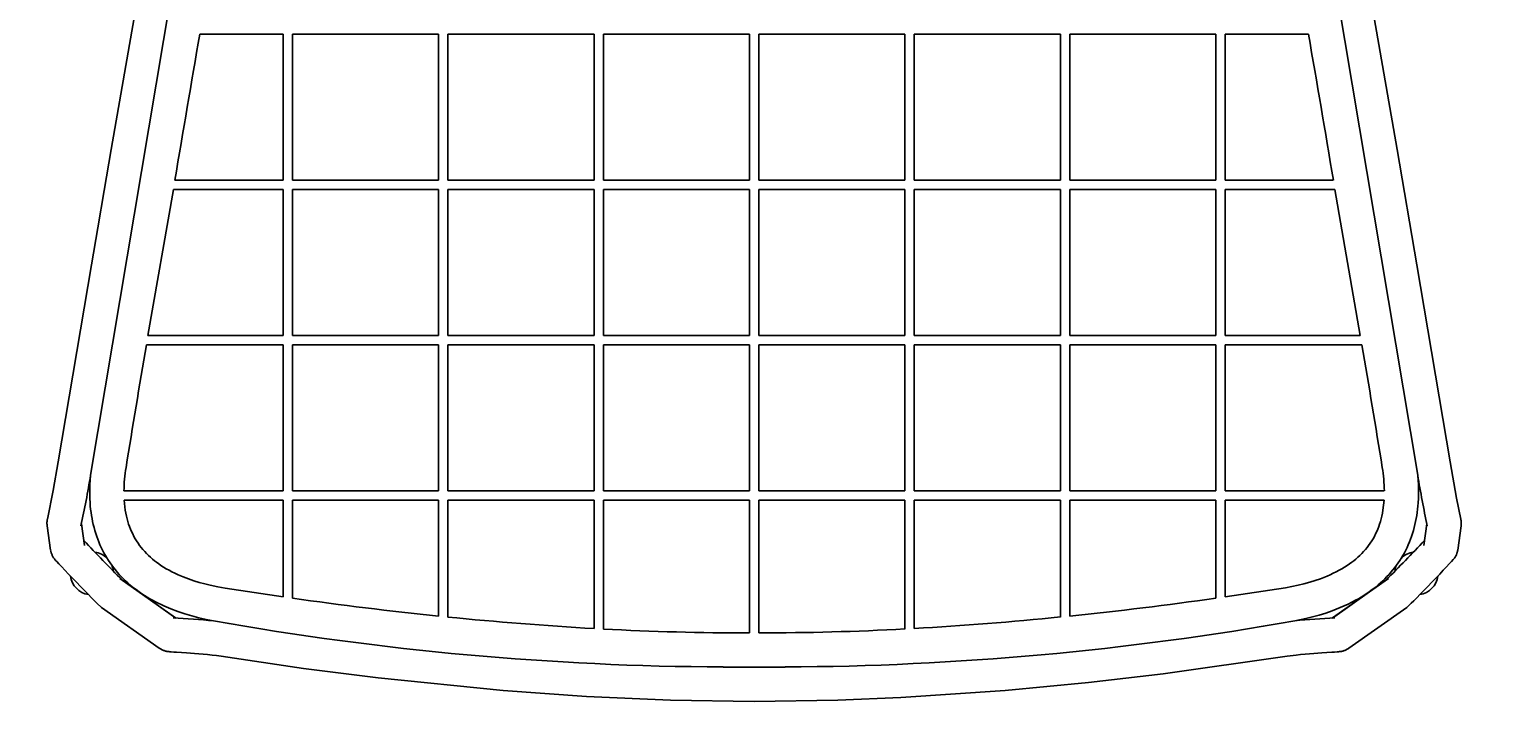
# Model space of a CAD drawing. Header units: centimetres. Extents: x 10400 to 15023, y -8038 to -5428.
# Tile 2 of 20: x 10400 to 10874, y -7748 to -7524. Entities that reach past the tile are written whole.
import ezdxf

# ---------------------------------------------------------------- set-up
doc = ezdxf.new("R2010")
doc.units = ezdxf.units.CM
doc.layers.add('CC-DIMENSION', color=251, linetype='Continuous')
doc.layers.add('Livello 1', color=250, linetype='Continuous')
doc.styles.add('Cassina', font='arial.ttf')
doc.dimstyles.new('ABACO custom interiors_ass', dxfattribs={"dimtxt": 3, "dimasz": 1, "dimexe": 1, "dimexo": 2, "dimgap": 0.5, "dimtad": 0, "dimdec": 1, "dimlfac": 0.1, "dimzin": 0, "dimdsep": 46, "dimtxsty": 'Cassina', "dimblk": 'NONE', "dimcen": 1, "dimclrd": 256, "dimclre": 256, "dimclrt": 7, "dimadec": 0, "dimazin": 0, "dimtfac": 1, "dimtdec": 1, "dimtofl": 0, "dimtmove": 1, "dimatfit": 2, "dimldrblk": 'OBLIQUE', "dimfxl": 1, "dimfxlon": 1, "dimtolj": 1, "dimtzin": 0, "dimarcsym": 1})

# ---------------------------------------------------------------- blocks, each defined once
blk = doc.blocks.new('*D116')
at = {"layer": 'CC-DIMENSION', "lineweight": -2, "transparency": 16777216}
for p, q in [((11050.31, -7259.64), (11090.31, -7259.64)), ((11070.31, -7259.64), (11070.31, -7374.8)), ((11070.31, -7740.54), (11070.31, -7625.38)), ((11050.31, -7740.54), (11090.31, -7740.54))]:
    blk.add_line(p, q, dxfattribs=at)
at = {"layer": 'Defpoints', "color": 0, "transparency": 16777216}
for p in [(10637.81, -7259.64), (11070.31, -7259.64), (10632.95, -7740.54)]:
    blk.add_point(p, dxfattribs=at)
at = {"layer": 'CC-DIMENSION', "color": 7, "transparency": 16777216, "char_height": 60, "attachment_point": 5, "rotation": 90, "style": 'Cassina'}
for s, insert in [("\\A1;[18.9'']", (11118.76, -7500.09)), ('\\A1;48.1', (11029.68, -7500.09))]:
    blk.add_mtext(s, dxfattribs=dict(at, insert=insert))
blk = doc.blocks.new('_None')
blk = doc.blocks.new('_Oblique')
at = {"color": 0, "linetype": 'ByBlock', "lineweight": -2}
blk.add_line((-0.5, -0.5), (0.5, 0.5), dxfattribs=at)
blk = doc.blocks.new('*D117')
at = {"layer": 'CC-DIMENSION', "lineweight": -2, "transparency": 16777216}
for p, q in [((10399.89, -7925.85), (10399.89, -7965.85)), ((10866.01, -7925.85), (10866.01, -7965.85)), ((10399.89, -7945.85), (10507.66, -7945.85)), ((10866.01, -7945.85), (10758.24, -7945.85))]:
    blk.add_line(p, q, dxfattribs=at)
at = {"layer": 'Defpoints', "color": 0, "transparency": 16777216}
for p in [(10399.89, -7272.42), (10866.01, -7272.32), (10866.01, -7945.85)]:
    blk.add_point(p, dxfattribs=at)
at = {"layer": 'CC-DIMENSION', "color": 7, "transparency": 16777216, "char_height": 60, "attachment_point": 5, "style": 'Cassina'}
for s, insert in [('\\A1;46.6', (10632.95, -7905.22)), ("\\A1;[18.4'']", (10632.95, -7994.3))]:
    blk.add_mtext(s, dxfattribs=dict(at, insert=insert))

msp = doc.modelspace()

# ---------------------------------------------------------------- linework, layer by layer
at = {"layer": 'Livello 1'}
for p, q in [((10419.54, -7667.78), (10468.69, -7374.11)), ((10846.36, -7667.78), (10797.2, -7374.11)), ((10426.18, -7563), (10455.7, -7393.15)), ((10810.19, -7393.15), (10839.71, -7563)), ((10481.45, -7525.85), (10454.68, -7525.85)), ((10481.45, -7525.85), (10481.45, -7572.85)), ((10484.45, -7525.85), (10484.45, -7572.85)), ((10531.45, -7525.85), (10484.45, -7525.85)), ((10531.45, -7525.85), (10531.45, -7572.85)), ((10534.45, -7525.85), (10534.45, -7572.85)), ((10581.45, -7525.85), (10534.45, -7525.85)), ((10581.45, -7525.85), (10581.45, -7572.85)), ((10584.45, -7525.85), (10584.45, -7572.85)), ((10631.45, -7525.85), (10584.45, -7525.85)), ((10631.45, -7525.85), (10631.45, -7572.85)), ((10634.45, -7525.85), (10634.45, -7572.85)), ((10681.45, -7525.85), (10634.45, -7525.85)), ((10681.45, -7525.85), (10681.45, -7572.85)), ((10684.45, -7525.85), (10684.45, -7572.85)), ((10731.45, -7525.85), (10684.45, -7525.85)), ((10731.45, -7525.85), (10731.45, -7572.85)), ((10734.45, -7525.85), (10734.45, -7572.85)), ((10781.45, -7525.85), (10734.45, -7525.85)), ((10781.45, -7525.85), (10781.45, -7572.85)), ((10784.45, -7525.85), (10784.45, -7572.85)), ((10811.21, -7525.85), (10784.45, -7525.85)), ((10423.95, -7576.2), (10426.18, -7563)), ((10839.71, -7563), (10846.09, -7600.04)), ((10481.45, -7572.85), (10446.68, -7572.85)), ((10531.45, -7572.85), (10484.45, -7572.85)), ((10581.45, -7572.85), (10534.45, -7572.85)), ((10631.45, -7572.85), (10584.45, -7572.85)), ((10681.45, -7572.85), (10634.45, -7572.85)), ((10731.45, -7572.85), (10684.45, -7572.85)), ((10781.45, -7572.85), (10734.45, -7572.85)), ((10819.22, -7572.85), (10784.45, -7572.85)), ((10421.88, -7588.13), (10423.95, -7576.2)), ((10446.17, -7575.85), (10438, -7622.85)), ((10481.45, -7575.85), (10446.17, -7575.85)), ((10481.45, -7575.85), (10481.45, -7622.85)), ((10484.45, -7575.85), (10484.45, -7622.85)), ((10531.45, -7575.85), (10484.45, -7575.85)), ((10531.45, -7575.85), (10531.45, -7622.85)), ((10534.45, -7575.85), (10534.45, -7622.85)), ((10581.45, -7575.85), (10534.45, -7575.85)), ((10581.45, -7575.85), (10581.45, -7622.85)), ((10584.45, -7575.85), (10584.45, -7622.85)), ((10631.45, -7575.85), (10584.45, -7575.85)), ((10631.45, -7575.85), (10631.45, -7622.85)), ((10634.45, -7575.85), (10634.45, -7622.85)), ((10681.45, -7575.85), (10634.45, -7575.85)), ((10681.45, -7575.85), (10681.45, -7622.85)), ((10684.45, -7575.85), (10684.45, -7622.85)), ((10731.45, -7575.85), (10684.45, -7575.85)), ((10731.45, -7575.85), (10731.45, -7622.85)), ((10734.45, -7575.85), (10734.45, -7622.85)), ((10781.45, -7575.85), (10734.45, -7575.85)), ((10781.45, -7575.85), (10781.45, -7622.85)), ((10784.45, -7575.85), (10784.45, -7622.85)), ((10819.73, -7575.85), (10784.45, -7575.85)), ((10827.9, -7622.85), (10819.73, -7575.85)), ((10419.8, -7600.04), (10421.88, -7588.13)), ((10409.09, -7663.52), (10419.8, -7600.04)), ((10846.09, -7600.04), (10856.8, -7663.52)), ((10481.45, -7625.85), (10437.48, -7625.85)), ((10481.45, -7622.85), (10438, -7622.85)), ((10481.45, -7625.85), (10481.45, -7672.85)), ((10531.45, -7622.85), (10484.45, -7622.85)), ((10484.45, -7625.85), (10484.45, -7672.85)), ((10531.45, -7625.85), (10484.45, -7625.85)), ((10531.45, -7625.85), (10531.45, -7672.85)), ((10581.45, -7622.85), (10534.45, -7622.85)), ((10534.45, -7625.85), (10534.45, -7672.85)), ((10581.45, -7625.85), (10534.45, -7625.85)), ((10581.45, -7625.85), (10581.45, -7672.85)), ((10631.45, -7622.85), (10584.45, -7622.85)), ((10584.45, -7625.85), (10584.45, -7672.85)), ((10631.45, -7625.85), (10584.45, -7625.85)), ((10631.45, -7625.85), (10631.45, -7672.85)), ((10681.45, -7622.85), (10634.45, -7622.85)), ((10634.45, -7625.85), (10634.45, -7672.85)), ((10681.45, -7625.85), (10634.45, -7625.85)), ((10681.45, -7625.85), (10681.45, -7672.85)), ((10731.45, -7622.85), (10684.45, -7622.85)), ((10684.45, -7625.85), (10684.45, -7672.85)), ((10731.45, -7625.85), (10684.45, -7625.85)), ((10731.45, -7625.85), (10731.45, -7672.85)), ((10781.45, -7622.85), (10734.45, -7622.85)), ((10734.45, -7625.85), (10734.45, -7672.85)), ((10781.45, -7625.85), (10734.45, -7625.85)), ((10781.45, -7625.85), (10781.45, -7672.85)), ((10827.9, -7622.85), (10784.45, -7622.85)), ((10784.45, -7625.85), (10784.45, -7672.85)), ((10828.41, -7625.85), (10784.45, -7625.85)), ((10407.51, -7672.72), (10409.09, -7663.52)), ((10856.8, -7663.52), (10858.84, -7675.11)), ((10419.32, -7670.89), (10419.41, -7669.33)), ((10419.41, -7669.33), (10419.54, -7667.78)), ((10846.36, -7667.78), (10846.49, -7669.33)), ((10846.49, -7669.33), (10846.57, -7670.89)), ((10405.67, -7681.87), (10407.51, -7672.72)), ((10419.27, -7672.45), (10419.32, -7670.89)), ((10419.27, -7673.86), (10419.27, -7672.45)), ((10419.31, -7675.27), (10419.27, -7673.86)), ((10481.45, -7672.85), (10430.27, -7672.85)), ((10531.45, -7672.85), (10484.45, -7672.85)), ((10581.45, -7672.85), (10534.45, -7672.85)), ((10631.45, -7672.85), (10584.45, -7672.85)), ((10681.45, -7672.85), (10634.45, -7672.85)), ((10731.45, -7672.85), (10684.45, -7672.85)), ((10781.45, -7672.85), (10734.45, -7672.85)), ((10835.62, -7672.85), (10784.45, -7672.85)), ((10846.57, -7670.89), (10846.62, -7672.45)), ((10846.62, -7673.86), (10846.59, -7675.27)), ((10846.62, -7672.45), (10846.62, -7673.86)), ((10419.38, -7676.68), (10419.31, -7675.27)), ((10419.46, -7677.7), (10419.38, -7676.68)), ((10419.57, -7678.72), (10419.46, -7677.7)), ((10419.69, -7679.74), (10419.57, -7678.72)), ((10430.35, -7675.85), (10430.7, -7679)), ((10481.45, -7675.85), (10430.35, -7675.85)), ((10430.7, -7679), (10430.87, -7679.96)), ((10481.45, -7675.85), (10481.45, -7706.94)), ((10484.45, -7675.85), (10484.45, -7707.36)), ((10531.45, -7675.85), (10484.45, -7675.85)), ((10531.45, -7675.85), (10531.45, -7713.1)), ((10534.45, -7675.85), (10534.45, -7713.4)), ((10581.45, -7675.85), (10534.45, -7675.85)), ((10581.45, -7675.85), (10581.45, -7717.11)), ((10584.45, -7675.85), (10584.45, -7717.27)), ((10631.45, -7675.85), (10584.45, -7675.85)), ((10631.45, -7675.85), (10631.45, -7718.54)), ((10634.45, -7675.85), (10634.45, -7718.54)), ((10681.45, -7675.85), (10634.45, -7675.85)), ((10681.45, -7675.85), (10681.45, -7717.27)), ((10684.45, -7675.85), (10684.45, -7717.11)), ((10731.45, -7675.85), (10684.45, -7675.85)), ((10731.45, -7675.85), (10731.45, -7713.4)), ((10734.45, -7675.85), (10734.45, -7713.1)), ((10781.45, -7675.85), (10734.45, -7675.85)), ((10781.45, -7675.85), (10781.45, -7707.36)), ((10784.45, -7675.85), (10784.45, -7706.94)), ((10835.54, -7675.85), (10784.45, -7675.85)), ((10835.02, -7679.96), (10835.19, -7679)), ((10835.19, -7679), (10835.54, -7675.85)), ((10846.33, -7678.72), (10846.2, -7679.74)), ((10846.43, -7677.7), (10846.33, -7678.72)), ((10846.51, -7676.68), (10846.43, -7677.7)), ((10846.59, -7675.27), (10846.51, -7676.68)), ((10858.84, -7675.11), (10860.23, -7681.87)), ((10405.51, -7683.05), (10405.52, -7682.85)), ((10405.51, -7683.25), (10405.51, -7683.05)), ((10405.52, -7683.45), (10405.51, -7683.25)), ((10405.52, -7682.85), (10405.54, -7682.65)), ((10405.53, -7683.65), (10405.52, -7683.45)), ((10405.54, -7683.85), (10405.53, -7683.65)), ((10405.54, -7682.65), (10405.56, -7682.46)), ((10405.57, -7684.04), (10405.54, -7683.85)), ((10405.56, -7682.46), (10405.59, -7682.26)), ((10406.69, -7691.92), (10405.57, -7684.05)), ((10405.59, -7682.26), (10405.62, -7682.06)), ((10405.62, -7682.06), (10405.67, -7681.87)), ((10416.58, -7683.39), (10417.58, -7690.37)), ((10419.84, -7680.75), (10419.69, -7679.74)), ((10420.01, -7681.73), (10419.84, -7680.75)), ((10420.21, -7682.71), (10420.01, -7681.73)), ((10420.42, -7683.68), (10420.21, -7682.71)), ((10420.66, -7684.65), (10420.42, -7683.68)), ((10430.87, -7679.96), (10431.07, -7680.91)), ((10431.07, -7680.91), (10431.3, -7681.85)), ((10431.3, -7681.85), (10431.53, -7682.68)), ((10431.53, -7682.68), (10431.79, -7683.5)), ((10431.79, -7683.5), (10432.07, -7684.32)), ((10833.82, -7684.31), (10834.11, -7683.5)), ((10834.11, -7683.5), (10834.36, -7682.68)), ((10834.36, -7682.68), (10834.59, -7681.85)), ((10834.59, -7681.85), (10834.82, -7680.91)), ((10834.82, -7680.91), (10835.02, -7679.96)), ((10845.47, -7683.68), (10845.23, -7684.65)), ((10845.69, -7682.71), (10845.47, -7683.68)), ((10845.88, -7681.73), (10845.69, -7682.71)), ((10846.05, -7680.75), (10845.88, -7681.73)), ((10846.2, -7679.74), (10846.05, -7680.75)), ((10848.32, -7690.37), (10849.31, -7683.39)), ((10860.33, -7684.05), (10859.21, -7691.92)), ((10860.23, -7681.87), (10860.27, -7682.1)), ((10860.27, -7682.1), (10860.31, -7682.34)), ((10860.31, -7682.34), (10860.34, -7682.56)), ((10860.34, -7683.94), (10860.33, -7684.04)), ((10860.34, -7682.56), (10860.35, -7682.67)), ((10860.35, -7683.83), (10860.34, -7683.94)), ((10860.35, -7682.67), (10860.36, -7682.78)), ((10860.36, -7683.73), (10860.35, -7683.83)), ((10860.36, -7682.78), (10860.38, -7682.99)), ((10860.37, -7683.62), (10860.36, -7683.73)), ((10860.38, -7683.52), (10860.37, -7683.62)), ((10860.38, -7682.99), (10860.38, -7683.09)), ((10860.38, -7683.09), (10860.38, -7683.2)), ((10860.38, -7683.2), (10860.38, -7683.3)), ((10860.38, -7683.3), (10860.38, -7683.41)), ((10860.38, -7683.41), (10860.38, -7683.52)), ((10420.92, -7685.59), (10420.66, -7684.65)), ((10421.21, -7686.52), (10420.92, -7685.59)), ((10421.51, -7687.45), (10421.21, -7686.52)), ((10421.85, -7688.36), (10421.51, -7687.45)), ((10422.2, -7689.26), (10421.85, -7688.36)), ((10432.07, -7684.32), (10432.38, -7685.12)), ((10432.38, -7685.12), (10432.72, -7685.91)), ((10432.72, -7685.91), (10433.09, -7686.69)), ((10433.09, -7686.69), (10433.48, -7687.45)), ((10433.48, -7687.45), (10433.9, -7688.2)), ((10433.9, -7688.2), (10434.35, -7688.94)), ((10434.35, -7688.94), (10434.82, -7689.66)), ((10831.08, -7689.66), (10831.55, -7688.94)), ((10831.55, -7688.94), (10831.99, -7688.2)), ((10831.99, -7688.2), (10832.41, -7687.45)), ((10832.41, -7687.45), (10832.81, -7686.68)), ((10832.81, -7686.68), (10833.17, -7685.91)), ((10833.17, -7685.91), (10833.51, -7685.12)), ((10833.51, -7685.12), (10833.82, -7684.31)), ((10844.05, -7688.36), (10843.7, -7689.26)), ((10844.38, -7687.45), (10844.05, -7688.36)), ((10844.69, -7686.52), (10844.38, -7687.45)), ((10844.97, -7685.59), (10844.69, -7686.52)), ((10845.23, -7684.65), (10844.97, -7685.59)), ((10406.73, -7692.16), (10406.69, -7691.95)), ((10406.78, -7692.38), (10406.73, -7692.16)), ((10406.84, -7692.59), (10406.78, -7692.38)), ((10406.91, -7692.8), (10406.84, -7692.59)), ((10406.98, -7693.01), (10406.91, -7692.8)), ((10407.06, -7693.21), (10406.98, -7693.01)), ((10407.14, -7693.41), (10407.06, -7693.21)), ((10407.23, -7693.61), (10407.14, -7693.41)), ((10407.33, -7693.81), (10407.23, -7693.61)), ((10422.57, -7690.14), (10422.2, -7689.26)), ((10422.97, -7691.02), (10422.57, -7690.14)), ((10423.39, -7691.88), (10422.97, -7691.02)), ((10423.83, -7692.73), (10423.39, -7691.88)), ((10424.29, -7693.56), (10423.83, -7692.73)), ((10424.78, -7694.38), (10424.29, -7693.56)), ((10434.82, -7689.66), (10435.31, -7690.36)), ((10435.31, -7690.36), (10435.83, -7691.04)), ((10435.83, -7691.04), (10436.38, -7691.71)), ((10436.38, -7691.71), (10436.94, -7692.36)), ((10436.94, -7692.36), (10437.53, -7692.99)), ((10437.53, -7692.99), (10438.14, -7693.6)), ((10438.14, -7693.6), (10438.77, -7694.18)), ((10827.13, -7694.18), (10827.76, -7693.6)), ((10827.76, -7693.6), (10828.36, -7692.99)), ((10828.36, -7692.99), (10828.95, -7692.36)), ((10828.95, -7692.36), (10829.52, -7691.71)), ((10829.52, -7691.71), (10830.06, -7691.04)), ((10830.06, -7691.04), (10830.58, -7690.36)), ((10830.58, -7690.36), (10831.08, -7689.66)), ((10841.6, -7693.56), (10841.12, -7694.38)), ((10842.07, -7692.72), (10841.6, -7693.56)), ((10842.51, -7691.88), (10842.07, -7692.72)), ((10842.93, -7691.02), (10842.51, -7691.88)), ((10843.32, -7690.14), (10842.93, -7691.02)), ((10843.7, -7689.26), (10843.32, -7690.14)), ((10858.69, -7693.59), (10858.6, -7693.76)), ((10858.78, -7693.41), (10858.69, -7693.59)), ((10858.85, -7693.23), (10858.78, -7693.41)), ((10858.92, -7693.05), (10858.85, -7693.23)), ((10858.99, -7692.87), (10858.92, -7693.05)), ((10859.04, -7692.68), (10858.99, -7692.87)), ((10859.09, -7692.5), (10859.04, -7692.68)), ((10859.14, -7692.31), (10859.09, -7692.5)), ((10859.18, -7692.12), (10859.14, -7692.31)), ((10859.21, -7691.92), (10859.18, -7692.12)), ((10407.44, -7694), (10407.33, -7693.81)), ((10407.55, -7694.19), (10407.44, -7694)), ((10407.67, -7694.38), (10407.55, -7694.19)), ((10407.79, -7694.56), (10407.67, -7694.38)), ((10407.92, -7694.73), (10407.79, -7694.56)), ((10408.06, -7694.91), (10407.92, -7694.73)), ((10408.2, -7695.07), (10408.06, -7694.91)), ((10408.35, -7695.24), (10408.2, -7695.07)), ((10408.5, -7695.39), (10408.35, -7695.24)), ((10408.66, -7695.55), (10408.5, -7695.39)), ((10409.37, -7696.31), (10408.66, -7695.55)), ((10410.27, -7697.26), (10409.37, -7696.31)), ((10411.31, -7698.37), (10410.27, -7697.26)), ((10412.47, -7699.59), (10411.31, -7698.37)), ((10425.28, -7695.18), (10424.78, -7694.38)), ((10425.81, -7695.97), (10425.28, -7695.18)), ((10426.36, -7696.75), (10425.81, -7695.97)), ((10426.93, -7697.51), (10426.36, -7696.75)), ((10427.52, -7698.25), (10426.93, -7697.51)), ((10428.13, -7698.98), (10427.52, -7698.25)), ((10438.77, -7694.18), (10439.42, -7694.74)), ((10439.42, -7694.74), (10440.09, -7695.29)), ((10440.09, -7695.29), (10440.78, -7695.8)), ((10440.78, -7695.8), (10441.47, -7696.31)), ((10441.47, -7696.31), (10442.19, -7696.8)), ((10442.19, -7696.8), (10443.03, -7697.35)), ((10443.03, -7697.35), (10443.9, -7697.87)), ((10443.9, -7697.87), (10444.78, -7698.37)), ((10444.78, -7698.37), (10445.72, -7698.87)), ((10820.17, -7698.87), (10821.12, -7698.37)), ((10821.12, -7698.37), (10822, -7697.87)), ((10822, -7697.87), (10822.86, -7697.35)), ((10822.86, -7697.35), (10823.71, -7696.8)), ((10823.71, -7696.8), (10825.12, -7695.8)), ((10825.12, -7695.8), (10825.81, -7695.29)), ((10825.81, -7695.29), (10826.48, -7694.74)), ((10826.48, -7694.74), (10827.13, -7694.18)), ((10838.37, -7698.25), (10837.76, -7698.98)), ((10838.96, -7697.51), (10838.37, -7698.25)), ((10839.53, -7696.75), (10838.96, -7697.51)), ((10840.08, -7695.97), (10839.53, -7696.75)), ((10840.61, -7695.18), (10840.08, -7695.97)), ((10841.12, -7694.38), (10840.61, -7695.18)), ((10854.58, -7698.37), (10853.42, -7699.59)), ((10855.63, -7697.26), (10854.58, -7698.37)), ((10856.52, -7696.31), (10855.63, -7697.26)), ((10857.23, -7695.55), (10856.52, -7696.31)), ((10857.78, -7694.94), (10857.23, -7695.55)), ((10858.07, -7694.57), (10857.78, -7694.94)), ((10858.19, -7694.42), (10858.07, -7694.57)), ((10858.3, -7694.26), (10858.19, -7694.42)), ((10858.41, -7694.1), (10858.3, -7694.26)), ((10858.51, -7693.93), (10858.41, -7694.1)), ((10858.6, -7693.76), (10858.51, -7693.93)), ((10413.72, -7700.89), (10412.47, -7699.59)), ((10417.57, -7704.87), (10413.72, -7700.89)), ((10428.76, -7699.69), (10428.13, -7698.98)), ((10429.41, -7700.39), (10428.76, -7699.69)), ((10428.95, -7701.01), (10446.89, -7713.71)), ((10430.08, -7701.07), (10429.41, -7700.39)), ((10429.44, -7701.32), (10446.95, -7713.72)), ((10430.77, -7701.74), (10430.08, -7701.07)), ((10431.48, -7702.39), (10430.77, -7701.74)), ((10432.2, -7703.02), (10431.48, -7702.39)), ((10432.94, -7703.64), (10432.2, -7703.02)), ((10445.72, -7698.87), (10446.68, -7699.34)), ((10446.68, -7699.34), (10447.66, -7699.79)), ((10447.66, -7699.79), (10449.33, -7700.5)), ((10449.33, -7700.5), (10451.03, -7701.15)), ((10451.03, -7701.15), (10452.75, -7701.74)), ((10452.75, -7701.74), (10454.49, -7702.27)), ((10454.49, -7702.27), (10456.24, -7702.75)), ((10456.24, -7702.75), (10458.01, -7703.18)), ((10458.01, -7703.18), (10460.42, -7703.69)), ((10805.89, -7703.61), (10807.89, -7703.18)), ((10807.89, -7703.18), (10809.76, -7702.72)), ((10809.76, -7702.72), (10811.62, -7702.21)), ((10811.62, -7702.21), (10813.36, -7701.67)), ((10813.36, -7701.67), (10815.07, -7701.08)), ((10815.07, -7701.08), (10816.14, -7700.67)), ((10816.14, -7700.67), (10817.2, -7700.25)), ((10817.2, -7700.25), (10818.24, -7699.79)), ((10818.24, -7699.79), (10819.21, -7699.34)), ((10818.94, -7713.72), (10836.46, -7701.32)), ((10819, -7713.71), (10836.94, -7701.01)), ((10819.21, -7699.34), (10820.17, -7698.87)), ((10833.69, -7703.02), (10832.96, -7703.64)), ((10834.42, -7702.39), (10833.69, -7703.02)), ((10835.13, -7701.74), (10834.42, -7702.39)), ((10835.82, -7701.07), (10835.13, -7701.74)), ((10836.48, -7700.39), (10835.82, -7701.07)), ((10837.13, -7699.69), (10836.48, -7700.39)), ((10837.76, -7698.98), (10837.13, -7699.69)), ((10852.18, -7700.89), (10848.32, -7704.87)), ((10853.42, -7699.59), (10852.18, -7700.89)), ((10418.77, -7706.1), (10417.57, -7704.87)), ((10419.86, -7707.22), (10418.77, -7706.1)), ((10420.82, -7708.18), (10419.86, -7707.22)), ((10433.55, -7704.13), (10432.94, -7703.64)), ((10434.18, -7704.6), (10433.55, -7704.13)), ((10435.12, -7705.29), (10434.18, -7704.6)), ((10436.08, -7705.95), (10435.12, -7705.29)), ((10436.92, -7706.49), (10436.08, -7705.95)), ((10437.76, -7707.02), (10436.92, -7706.49)), ((10438.62, -7707.52), (10437.76, -7707.02)), ((10439.49, -7708.01), (10438.62, -7707.52)), ((10460.42, -7703.69), (10462.85, -7704.12)), ((10462.85, -7704.12), (10481.45, -7706.94)), ((10784.45, -7706.94), (10803.88, -7703.98)), ((10803.88, -7703.98), (10805.89, -7703.61)), ((10827.27, -7707.52), (10826.4, -7708.01)), ((10828.13, -7707.02), (10827.27, -7707.52)), ((10828.98, -7706.49), (10828.13, -7707.02)), ((10829.81, -7705.95), (10828.98, -7706.49)), ((10830.77, -7705.29), (10829.81, -7705.95)), ((10831.72, -7704.6), (10830.77, -7705.29)), ((10832.34, -7704.13), (10831.72, -7704.6)), ((10832.96, -7703.64), (10832.34, -7704.13)), ((10846.03, -7707.22), (10845.08, -7708.18)), ((10847.12, -7706.1), (10846.03, -7707.22)), ((10848.32, -7704.87), (10847.12, -7706.1)), ((10421.6, -7708.96), (10420.82, -7708.18)), ((10423.08, -7710.29), (10421.6, -7708.96)), ((10441.64, -7723.44), (10423.08, -7710.29)), ((10440.39, -7708.49), (10439.49, -7708.01)), ((10441.3, -7708.96), (10440.39, -7708.49)), ((10442.22, -7709.4), (10441.3, -7708.96)), ((10443.15, -7709.83), (10442.22, -7709.4)), ((10445.34, -7710.74), (10443.15, -7709.83)), ((10447.57, -7711.58), (10445.34, -7710.74)), ((10449.82, -7712.34), (10447.57, -7711.58)), ((10452.09, -7713.03), (10449.82, -7712.34)), ((10816.79, -7712.12), (10814.71, -7712.76)), ((10818.85, -7711.41), (10816.79, -7712.12)), ((10820.16, -7710.91), (10818.85, -7711.41)), ((10821.46, -7710.39), (10820.16, -7710.91)), ((10822.75, -7709.83), (10821.46, -7710.39)), ((10823.98, -7709.26), (10822.75, -7709.83)), ((10825.2, -7708.65), (10823.98, -7709.26)), ((10842.81, -7710.29), (10824.25, -7723.44)), ((10826.4, -7708.01), (10825.2, -7708.65)), ((10844.29, -7708.96), (10842.81, -7710.29)), ((10845.08, -7708.18), (10844.29, -7708.96)), ((10454.39, -7713.64), (10452.09, -7713.03)), ((10456.7, -7714.17), (10454.39, -7713.64)), ((10459.03, -7714.62), (10456.7, -7714.17)), ((10810.35, -7713.9), (10806.86, -7714.62)), ((10812.54, -7713.36), (10810.35, -7713.9)), ((10814.71, -7712.76), (10812.54, -7713.36)), ((10441.83, -7723.56), (10441.65, -7723.44)), ((10442.01, -7723.67), (10441.83, -7723.56)), ((10442.2, -7723.78), (10442.01, -7723.67)), ((10442.39, -7723.88), (10442.2, -7723.78)), ((10442.59, -7723.97), (10442.39, -7723.88)), ((10442.79, -7724.06), (10442.59, -7723.97)), ((10442.99, -7724.14), (10442.79, -7724.06)), ((10443.19, -7724.22), (10442.99, -7724.14)), ((10443.4, -7724.29), (10443.19, -7724.22)), ((10443.61, -7724.35), (10443.4, -7724.29)), ((10443.82, -7724.4), (10443.61, -7724.35)), ((10444.03, -7724.45), (10443.82, -7724.4)), ((10444.24, -7724.49), (10444.03, -7724.45)), ((10444.46, -7724.52), (10444.24, -7724.49)), ((10444.67, -7724.54), (10444.46, -7724.52)), ((10445.07, -7724.59), (10444.67, -7724.54)), ((10445.46, -7724.63), (10445.07, -7724.59)), ((10446.28, -7724.7), (10445.46, -7724.63)), ((10447.18, -7724.76), (10446.28, -7724.7)), ((10450.43, -7724.95), (10447.18, -7724.76)), ((10451.67, -7725.03), (10450.43, -7724.95)), ((10452.99, -7725.12), (10451.67, -7725.03)), ((10454.35, -7725.22), (10452.99, -7725.12)), ((10455.75, -7725.34), (10454.35, -7725.22)), ((10457.18, -7725.49), (10455.75, -7725.34)), ((10458.62, -7725.65), (10457.18, -7725.49)), ((10460.06, -7725.83), (10458.62, -7725.65)), ((10461.49, -7726.05), (10460.06, -7725.83)), ((10488.04, -7729.96), (10461.49, -7726.05)), ((10804.41, -7726.05), (10764.54, -7731.71)), ((10807.27, -7725.65), (10804.41, -7726.05)), ((10808.71, -7725.49), (10807.27, -7725.65)), ((10810.14, -7725.34), (10808.71, -7725.49)), ((10811.55, -7725.22), (10810.14, -7725.34)), ((10812.91, -7725.12), (10811.55, -7725.22)), ((10814.22, -7725.03), (10812.91, -7725.12)), ((10815.47, -7724.95), (10814.22, -7725.03)), ((10818.72, -7724.76), (10815.47, -7724.95)), ((10819.62, -7724.7), (10818.72, -7724.76)), ((10820.44, -7724.63), (10819.62, -7724.7)), ((10820.83, -7724.59), (10820.44, -7724.63)), ((10821.22, -7724.54), (10820.83, -7724.59)), ((10821.44, -7724.52), (10821.22, -7724.54)), ((10821.65, -7724.49), (10821.44, -7724.52)), ((10821.86, -7724.45), (10821.65, -7724.49)), ((10822.08, -7724.4), (10821.86, -7724.45)), ((10822.29, -7724.35), (10822.08, -7724.4)), ((10822.5, -7724.29), (10822.29, -7724.35)), ((10822.7, -7724.22), (10822.5, -7724.29)), ((10822.91, -7724.14), (10822.7, -7724.22)), ((10823.11, -7724.06), (10822.91, -7724.14)), ((10823.31, -7723.97), (10823.11, -7724.06)), ((10823.5, -7723.88), (10823.31, -7723.97)), ((10823.69, -7723.78), (10823.5, -7723.88)), ((10823.88, -7723.67), (10823.69, -7723.78)), ((10824.07, -7723.56), (10823.88, -7723.67)), ((10824.25, -7723.44), (10824.07, -7723.56)), ((10512.03, -7733.01), (10488.04, -7729.96)), ((10552.19, -7737.09), (10512.03, -7733.01)), ((10740.5, -7734.52), (10713.71, -7737.09)), ((10764.54, -7731.71), (10740.5, -7734.52)), ((10579.07, -7738.99), (10552.19, -7737.09)), ((10606, -7740.15), (10579.07, -7738.99)), ((10632.95, -7740.54), (10606, -7740.15)), ((10659.9, -7740.15), (10632.95, -7740.54)), ((10680.1, -7739.35), (10659.9, -7740.15)), ((10713.71, -7737.09), (10680.1, -7739.35))]:
    msp.add_line(p, q, dxfattribs=at)
for centre, radius, start, end in [((16428.74, -8568.1), 6064.3, 170.103637, 170.554099), ((4837.15, -8568.1), 6064.3, 9.445902, 9.896363), ((14986.77, -8399.77), 4614.65, 170.34529, 170.8415), ((6279.17, -8399.76), 4614.61, 9.15849, 9.65471), ((10480.93, -7673.59), 50.66, 170.5582, 179.1641), ((10784.97, -7673.59), 50.66, 0.8359, 9.4418), ((10095.08, -7614.57), 328.79, 347.8016, 350.6864), ((11171.83, -7614.37), 329.83, 189.3182, 192.1939), ((10879.25, -7254.07), 634.27, 223.25963, 224.86519), ((10386.64, -7254.07), 634.27, 315.13481, 316.74037), ((10419.95, -7699.35), 6.92, 45.4496, 81.968), ((10845.95, -7699.35), 6.92, 98.032, 134.5505), ((10853.68, -7691.14), 5.42, 171.8995, 171.9508), ((10419.95, -7699.35), 6.92, 6.1453, 22.1444), ((10845.95, -7699.35), 6.92, 157.8554, 173.8547), ((10419.95, -7699.35), 6.92, 187.2698, 260.8422), ((10845.95, -7699.35), 6.92, 279.1578, 352.7302), ((10665.63, -6418.08), 1301.95, 262.0008, 264.08462), ((10600.27, -6418.08), 1301.95, 275.91539, 277.99921), ((10427.79, -8040.35), 327.22, 84.5214, 86.7854), ((10627.29, -6770.36), 959.13, 259.89653, 269.74112), ((10640.83, -6663.2), 1055.58, 264.21582, 266.77505), ((10632.95, -6793), 925.54, 266.99611, 269.90704), ((10632.95, -6792.99), 925.54, 270.09297, 273.00388), ((10638.6, -6770.36), 959.13, 270.25888, 280.10347), ((10625.05, -6663.01), 1055.76, 273.22518, 275.78396), ((10839.28, -8055.86), 342.78, 93.2654, 95.4267), ((10632.95, -6792.99), 936.55, 269.38889, 270.6111)]:
    msp.add_arc(centre, radius, start, end, dxfattribs=at)

# ---------------------------------------------------------------- dimensions: what is measured, and where the dimension line sits
at = {"layer": 'CC-DIMENSION'}
dim = msp.add_linear_dim(base=(11070.31, -7259.64), p1=(10632.95, -7740.54), p2=(10637.81, -7259.64), angle=90, dimstyle='ABACO custom interiors_ass', override={"dimscale": 0, "dimpost": '\\X'}, dxfattribs=at)
dim.commit()
dim.dimension.update_dxf_attribs({"geometry": '*D116', "text_midpoint": (11070.31, -7500.09)})
dim = msp.add_linear_dim(base=(10866.01, -7945.85), p1=(10399.89, -7272.42), p2=(10866.01, -7272.32), dimstyle='ABACO custom interiors_ass', override={"dimscale": 0, "dimpost": '\\X'}, dxfattribs=at)
dim.commit()
dim.dimension.update_dxf_attribs({"geometry": '*D117', "text_midpoint": (10632.95, -7945.85)})

doc.saveas('drawing.dxf')
